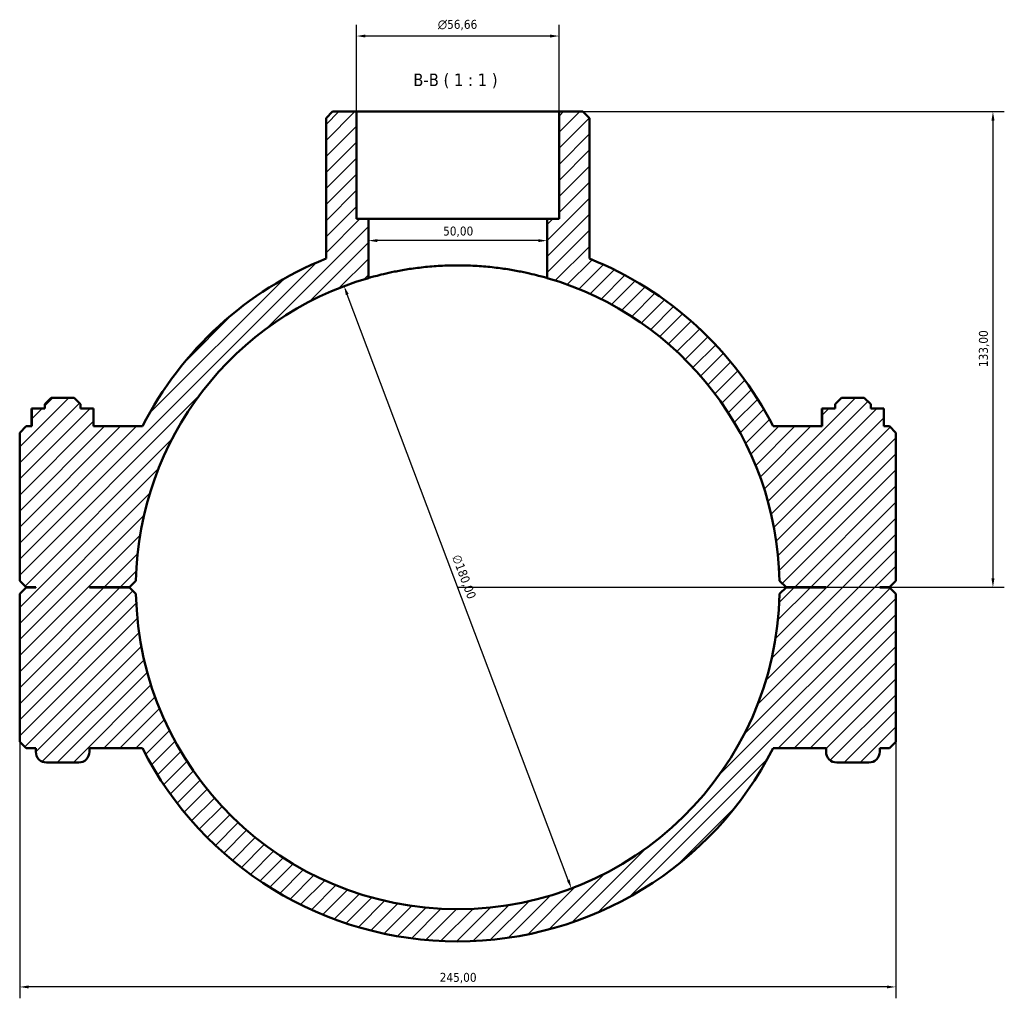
# Model space of a CAD drawing. Header units: millimetres. Extents: x 0 to 1121, y -44 to 1097.
# Tile 8 of 8: x 304 to 579, y 823 to 1097. Entities that reach past the tile are written whole.
import ezdxf

# ---------------------------------------------------------------- set-up
doc = ezdxf.new("R2010")
doc.units = ezdxf.units.MM
for name, color, linetype, lineweight in [('Dimension (ISO)', 7, 'Continuous', 25), ('Hatch (ISO)', 7, 'Continuous', 18), ('Symbol (ISO)', 7, 'Continuous', 25), ('Visible (ISO)', 7, 'Continuous', 50)]:
    doc.layers.add(name, color=color, linetype=linetype, lineweight=lineweight)
doc.styles.add('Label Text (ISO)', font='tahoma.ttf')
doc.styles.add('Note Text (ISO)', font='tahoma.ttf')
doc.dimstyles.new('Default (ISO)', dxfattribs={"dimtxt": 2.5, "dimasz": 2.5, "dimexe": 3.175, "dimexo": 0, "dimgap": 0.762, "dimtad": 1, "dimrnd": 1e-08, "dimzin": 0, "dimtxsty": 'Note Text (ISO)', "dimcen": 0.09, "dimdle": 10, "dimclrd": 256, "dimclre": 256, "dimclrt": 232, "dimazin": 0, "dimtfac": 1.40208, "dimtmove": 0, "dimatfit": 3, "dimfxl": 1, "dimtolj": 1, "dimtzin": 0, "dimlwd": -1, "dimlwe": -1, "dimarcsym": 0})

# ---------------------------------------------------------------- blocks, each defined once
blk = doc.blocks.new('*D11')
at = {"layer": 'Defpoints', "color": 0, "transparency": 16777216}
for p in [(394.75, 1022.49), (458.32, 854.08)]:
    blk.add_point(p, dxfattribs=at)
at = {"layer": 'Dimension (ISO)', "transparency": 16777216}
blk.add_line((457.43, 856.42), (395.63, 1020.15), dxfattribs=at)
blk.add_arc((426.53, 938.29), 90, 73.8724, 112.7017, dxfattribs=at)
for points in [[(396.02, 1020.29), (395.24, 1020), (394.75, 1022.49)], [(457.82, 856.57), (457.04, 856.28), (458.32, 854.08)]]:
    blk.add_solid(points, dxfattribs=at)
at = {"layer": 'Dimension (ISO)', "color": 232, "true_color": 0xca0064, "transparency": 16777216, "insert": (427.23, 947.7), "char_height": 2.5, "attachment_point": 1, "rotation": 290.6804, "style": 'Note Text (ISO)'}
blk.add_mtext('\\A1;∅180,00', dxfattribs=at)
blk = doc.blocks.new('*D12')
at = {"layer": 'Defpoints', "color": 0, "transparency": 16777216}
for p in [(454.86, 1071.29), (426.53, 938.29), (576.2, 938.29)]:
    blk.add_point(p, dxfattribs=at)
at = {"layer": 'Dimension (ISO)', "transparency": 16777216}
for p, q in [((454.86, 1071.29), (579.38, 1071.29)), ((576.2, 1068.79), (576.2, 940.79)), ((426.53, 938.29), (579.38, 938.29))]:
    blk.add_line(p, q, dxfattribs=at)
for points in [[(575.78, 1068.79), (576.62, 1068.79), (576.2, 1071.29)], [(575.78, 940.79), (576.62, 940.79), (576.2, 938.29)]]:
    blk.add_solid(points, dxfattribs=at)
at = {"layer": 'Dimension (ISO)', "color": 232, "true_color": 0xca0064, "transparency": 16777216, "insert": (572.27, 999.83), "char_height": 2.5, "attachment_point": 1, "rotation": 90, "style": 'Note Text (ISO)'}
blk.add_mtext('\\A1;133,00', dxfattribs=at)
blk = doc.blocks.new('*D13')
at = {"layer": 'Defpoints', "color": 0, "transparency": 16777216}
for p in [(304.03, 895.09), (549.03, 895.09), (304.03, 826.55)]:
    blk.add_point(p, dxfattribs=at)
at = {"layer": 'Dimension (ISO)', "transparency": 16777216}
for p, q in [((304.03, 895.09), (304.03, 823.37)), ((549.03, 895.09), (549.03, 823.37)), ((546.53, 826.55), (306.53, 826.55))]:
    blk.add_line(p, q, dxfattribs=at)
for points in [[(306.53, 826.96), (306.53, 826.13), (304.03, 826.55)], [(546.53, 826.96), (546.53, 826.13), (549.03, 826.55)]]:
    blk.add_solid(points, dxfattribs=at)
at = {"layer": 'Dimension (ISO)', "color": 232, "true_color": 0xca0064, "transparency": 16777216, "insert": (421.48, 830.48), "char_height": 2.5, "attachment_point": 1, "style": 'Note Text (ISO)'}
blk.add_mtext('\\A1;245,00', dxfattribs=at)
blk = doc.blocks.new('*D14')
at = {"layer": 'Defpoints', "color": 0, "transparency": 16777216}
for p in [(401.53, 1035.21), (401.53, 1035.21), (451.53, 1035.21)]:
    blk.add_point(p, dxfattribs=at)
at = {"layer": 'Dimension (ISO)', "transparency": 16777216}
blk.add_line((449.03, 1035.21), (404.03, 1035.21), dxfattribs=at)
for points in [[(404.03, 1035.62), (404.03, 1034.79), (401.53, 1035.21)], [(449.03, 1035.62), (449.03, 1034.79), (451.53, 1035.21)]]:
    blk.add_solid(points, dxfattribs=at)
at = {"layer": 'Dimension (ISO)', "color": 232, "true_color": 0xca0064, "transparency": 16777216, "insert": (422.43, 1039.14), "char_height": 2.5, "attachment_point": 1, "style": 'Note Text (ISO)'}
blk.add_mtext('\\A1;50,00', dxfattribs=at)
blk = doc.blocks.new('*D15')
at = {"layer": 'Defpoints', "color": 0, "transparency": 16777216}
for p in [(398.2, 1092.41), (398.2, 1071.29), (454.86, 1071.29)]:
    blk.add_point(p, dxfattribs=at)
at = {"layer": 'Dimension (ISO)', "transparency": 16777216}
for p, q in [((398.2, 1071.29), (398.2, 1095.58)), ((454.86, 1071.29), (454.86, 1095.58)), ((452.36, 1092.41), (400.7, 1092.41))]:
    blk.add_line(p, q, dxfattribs=at)
for points in [[(400.7, 1092.82), (400.7, 1091.99), (398.2, 1092.41)], [(452.36, 1092.82), (452.36, 1091.99), (454.86, 1092.41)]]:
    blk.add_solid(points, dxfattribs=at)
at = {"layer": 'Dimension (ISO)', "color": 232, "true_color": 0xca0064, "transparency": 16777216, "insert": (420.96, 1096.93), "char_height": 2.5, "attachment_point": 1, "style": 'Note Text (ISO)'}
blk.add_mtext('\\A1;\\fAIGDT|b0|i0;\\H2.5000;\\ln\\fTahoma|b0|i0;\\H2.5000;56,66', dxfattribs=at)

msp = doc.modelspace()

# ---------------------------------------------------------------- hatches: boundary and pattern name
at = {"layer": 'Hatch (ISO)'}
h = msp.add_hatch(dxfattribs=at)
h.set_pattern_fill('ANSI31', color=256, scale=25.4, style=0)
h.set_pattern_definition([(45, (0, 0), (-2.245064, 2.245064), [])])
edge = h.paths.add_edge_path()
edge.add_line((391.5048, 1071.2851), (389.7048, 1069.4851))
edge.add_line((389.7048, 1069.4851), (389.7048, 1030.1808))
edge.add_ellipse((426.5312, 938.2851), major_axis=(-36.8264, 91.8957), ratio=1, start_angle=0, end_angle=41.12629)
edge.add_line((338.3496, 983.2851), (324.6649, 983.2851))
edge.add_line((324.6649, 983.2851), (324.6649, 988.2851))
edge.add_line((324.6649, 988.2851), (321.0312, 988.2851))
edge.add_line((321.0312, 988.2851), (321.0312, 989.4851))
edge.add_line((321.0312, 989.4851), (319.2312, 991.2851))
edge.add_line((319.2312, 991.2851), (312.8312, 991.2851))
edge.add_line((312.8312, 991.2851), (311.0312, 989.4851))
edge.add_line((311.0312, 989.4851), (311.0312, 988.2851))
edge.add_line((311.0312, 988.2851), (307.3975, 988.2851))
edge.add_line((307.3975, 988.2851), (307.3975, 983.2851))
edge.add_line((307.3975, 983.2851), (305.8312, 983.2851))
edge.add_line((305.8312, 983.2851), (304.0312, 981.4851))
edge.add_line((304.0312, 981.4851), (304.0312, 940.1351))
edge.add_line((304.0312, 940.1351), (305.8312, 938.3351))
edge.add_line((305.8312, 938.3351), (308.5312, 938.3351))
edge.add_line((308.5312, 938.3351), (308.5312, 938.2351))
edge.add_line((308.5312, 938.2351), (305.8312, 938.2351))
edge.add_line((305.8312, 938.2351), (304.0312, 936.4351))
edge.add_line((304.0312, 936.4351), (304.0312, 895.0851))
edge.add_line((304.0312, 895.0851), (305.8312, 893.2851))
edge.add_line((305.8312, 893.2851), (308.5312, 893.2851))
edge.add_line((308.5312, 893.2851), (308.5312, 892.2851))
edge.add_ellipse((311.5312, 892.2851), major_axis=(-3, 0), ratio=1, start_angle=0, end_angle=90)
edge.add_line((311.5312, 889.2851), (320.5312, 889.2851))
edge.add_ellipse((320.5312, 892.2851), major_axis=(0, -3), ratio=1, start_angle=0, end_angle=90)
edge.add_line((323.5312, 892.2851), (323.5312, 893.2851))
edge.add_line((323.5312, 893.2851), (338.3496, 893.2851))
edge.add_ellipse((426.5312, 938.2851), major_axis=(-88.1816, -45), ratio=1, start_angle=0, end_angle=125.928616)
edge.add_line((514.7128, 893.2851), (529.5312, 893.2851))
edge.add_line((529.5312, 893.2851), (529.5312, 892.2851))
edge.add_ellipse((532.5312, 892.2851), major_axis=(-3, 0), ratio=1, start_angle=0, end_angle=90)
edge.add_line((532.5312, 889.2851), (541.5312, 889.2851))
edge.add_ellipse((541.5312, 892.2851), major_axis=(0, -3), ratio=1, start_angle=0, end_angle=90)
edge.add_line((544.5312, 892.2851), (544.5312, 893.2851))
edge.add_line((544.5312, 893.2851), (547.2312, 893.2851))
edge.add_line((547.2312, 893.2851), (549.0312, 895.0851))
edge.add_line((549.0312, 895.0851), (549.0312, 936.4351))
edge.add_line((549.0312, 936.4351), (547.2312, 938.2351))
edge.add_line((547.2312, 938.2351), (544.5312, 938.2351))
edge.add_line((544.5312, 938.2351), (544.5312, 938.3351))
edge.add_line((544.5312, 938.3351), (547.2312, 938.3351))
edge.add_line((547.2312, 938.3351), (549.0312, 940.1351))
edge.add_line((549.0312, 940.1351), (549.0312, 981.4851))
edge.add_line((549.0312, 981.4851), (547.2312, 983.2851))
edge.add_line((547.2312, 983.2851), (545.6649, 983.2851))
edge.add_line((545.6649, 983.2851), (545.6649, 988.2851))
edge.add_line((545.6649, 988.2851), (542.0312, 988.2851))
edge.add_line((542.0312, 988.2851), (542.0312, 989.4851))
edge.add_line((542.0312, 989.4851), (540.2312, 991.2851))
edge.add_line((540.2312, 991.2851), (533.8312, 991.2851))
edge.add_line((533.8312, 991.2851), (532.0312, 989.4851))
edge.add_line((532.0312, 989.4851), (532.0312, 988.2851))
edge.add_line((532.0312, 988.2851), (528.3975, 988.2851))
edge.add_line((528.3975, 988.2851), (528.3975, 983.2851))
edge.add_line((528.3975, 983.2851), (514.7128, 983.2851))
edge.add_ellipse((426.5312, 938.2851), major_axis=(88.1816, 45), ratio=1, start_angle=0, end_angle=41.12629)
edge.add_line((463.3576, 1030.1808), (463.3576, 1069.4851))
edge.add_line((463.3576, 1069.4851), (461.5576, 1071.2851))
edge.add_line((461.5576, 1071.2851), (454.8592, 1071.2851))
edge.add_line((454.8592, 1071.2851), (454.8592, 1041.2851))
edge.add_line((454.8592, 1041.2851), (451.5312, 1041.2851))
edge.add_line((451.5312, 1041.2851), (451.5312, 1024.7432))
edge.add_ellipse((426.5312, 938.2851), major_axis=(25, 86.4581), ratio=1, start_angle=287.305386, end_angle=360, ccw=False)
edge.add_line((516.5122, 940.135), (518.3312, 938.3351))
edge.add_line((518.3312, 938.3351), (529.5312, 938.3351))
edge.add_line((529.5312, 938.3351), (529.5312, 938.2351))
edge.add_line((529.5312, 938.2351), (518.3312, 938.2351))
edge.add_line((518.3312, 938.2351), (516.5122, 936.4352))
edge.add_ellipse((426.5312, 938.2851), major_axis=(89.981, -1.8499), ratio=1, start_angle=182.355531, end_angle=360, ccw=False)
edge.add_line((336.5502, 936.4352), (334.7312, 938.2351))
edge.add_line((334.7312, 938.2351), (323.5312, 938.2351))
edge.add_line((323.5312, 938.2351), (323.5312, 938.3351))
edge.add_line((323.5312, 938.3351), (334.7312, 938.3351))
edge.add_line((334.7312, 938.3351), (336.5502, 940.135))
edge.add_ellipse((426.5312, 938.2851), major_axis=(-89.981, 1.8499), ratio=1, start_angle=287.305386, end_angle=360, ccw=False)
edge.add_line((401.5312, 1024.7432), (401.5312, 1041.2851))
edge.add_line((401.5312, 1041.2851), (398.2032, 1041.2851))
edge.add_line((398.2032, 1041.2851), (398.2032, 1071.2851))
edge.add_line((398.2032, 1071.2851), (391.5048, 1071.2851))

# ---------------------------------------------------------------- linework, layer by layer
at = {"layer": 'Visible (ISO)'}
for p, q in [((391.5048, 1071.2851), (389.7048, 1069.4851)), ((398.2032, 1071.2851), (391.5048, 1071.2851)), ((398.2032, 1041.2851), (398.2032, 1071.2851)), ((398.2032, 1071.2851), (454.8592, 1071.2851)), ((461.5576, 1071.2851), (454.8592, 1071.2851)), ((454.8592, 1071.2851), (454.8592, 1041.2851)), ((463.3576, 1069.4851), (461.5576, 1071.2851)), ((389.7048, 1069.4851), (389.7048, 1030.1808)), ((463.3576, 1030.1808), (463.3576, 1069.4851)), ((401.5312, 1041.2851), (398.2032, 1041.2851)), ((401.5312, 1024.7432), (401.5312, 1041.2851)), ((401.5312, 1041.2851), (451.5312, 1041.2851)), ((454.8592, 1041.2851), (451.5312, 1041.2851)), ((451.5312, 1041.2851), (451.5312, 1024.7432)), ((312.8312, 991.2851), (311.0312, 989.4851)), ((319.2312, 991.2851), (312.8312, 991.2851)), ((321.0312, 989.4851), (319.2312, 991.2851)), ((533.8312, 991.2851), (532.0312, 989.4851)), ((540.2312, 991.2851), (533.8312, 991.2851)), ((542.0312, 989.4851), (540.2312, 991.2851)), ((311.0312, 989.4851), (311.0312, 988.2851)), ((321.0312, 988.2851), (321.0312, 989.4851)), ((532.0312, 989.4851), (532.0312, 988.2851)), ((542.0312, 988.2851), (542.0312, 989.4851)), ((307.3711, 988.2851), (307.3975, 988.2851)), ((307.3711, 983.2851), (307.3711, 988.2851)), ((311.0312, 988.2851), (307.3975, 988.2851)), ((307.3975, 988.2851), (307.3975, 983.2851)), ((324.6649, 988.2851), (321.0312, 988.2851)), ((324.6649, 983.2851), (324.6649, 988.2851)), ((324.6649, 988.2851), (324.6913, 988.2851)), ((324.6913, 983.2851), (324.6913, 988.2851)), ((528.3975, 988.2851), (528.3711, 988.2851)), ((528.3711, 983.2851), (528.3711, 988.2851)), ((532.0312, 988.2851), (528.3975, 988.2851)), ((528.3975, 988.2851), (528.3975, 983.2851)), ((545.6649, 988.2851), (542.0312, 988.2851)), ((545.6649, 983.2851), (545.6649, 988.2851)), ((545.6913, 988.2851), (545.6649, 988.2851)), ((545.6913, 983.2851), (545.6913, 988.2851)), ((305.8312, 983.2851), (304.0312, 981.4851)), ((307.3975, 983.2851), (305.8312, 983.2851)), ((338.3496, 983.2851), (324.6649, 983.2851)), ((528.3975, 983.2851), (514.7128, 983.2851)), ((547.2312, 983.2851), (545.6649, 983.2851)), ((549.0312, 981.4851), (547.2312, 983.2851)), ((304.0312, 981.4851), (304.0312, 940.1351)), ((549.0312, 940.1351), (549.0312, 981.4851)), ((304.0312, 940.1351), (305.8312, 938.3351)), ((334.7312, 938.3351), (336.5502, 940.135)), ((516.5122, 940.135), (518.3312, 938.3351)), ((547.2312, 938.3351), (549.0312, 940.1351)), ((305.8312, 938.2351), (304.0312, 936.4351)), ((304.0312, 936.4351), (304.0312, 895.0851)), ((305.8312, 938.3351), (308.5312, 938.3351)), ((308.5312, 938.2351), (305.8312, 938.2351)), ((308.5312, 938.3351), (308.5312, 938.2351)), ((323.5312, 938.2351), (323.5312, 938.3351)), ((323.5312, 938.3351), (334.7312, 938.3351)), ((334.7312, 938.2351), (323.5312, 938.2351)), ((336.5502, 936.4352), (334.7312, 938.2351)), ((518.3312, 938.2351), (516.5122, 936.4352)), ((518.3312, 938.3351), (529.5312, 938.3351)), ((529.5312, 938.2351), (518.3312, 938.2351)), ((529.5312, 938.3351), (529.5312, 938.2351)), ((544.5312, 938.2351), (544.5312, 938.3351)), ((544.5312, 938.3351), (547.2312, 938.3351)), ((547.2312, 938.2351), (544.5312, 938.2351)), ((549.0312, 936.4351), (547.2312, 938.2351)), ((549.0312, 895.0851), (549.0312, 936.4351)), ((304.0312, 895.0851), (305.8312, 893.2851)), ((547.2312, 893.2851), (549.0312, 895.0851)), ((305.8312, 893.2851), (308.5312, 893.2851)), ((308.5312, 893.2851), (308.5312, 892.2851)), ((323.5312, 892.2851), (323.5312, 893.2851)), ((323.5312, 893.2851), (338.3496, 893.2851)), ((514.7128, 893.2851), (529.5312, 893.2851)), ((529.5312, 893.2851), (529.5312, 892.2851)), ((544.5312, 892.2851), (544.5312, 893.2851)), ((544.5312, 893.2851), (547.2312, 893.2851)), ((311.5312, 889.2851), (320.5312, 889.2851)), ((532.5312, 889.2851), (541.5312, 889.2851))]:
    msp.add_line(p, q, dxfattribs=at)
for centre, radius, start, end in [((426.5312, 938.2851), 99, 111.838018, 152.964308), ((426.5312, 938.2851), 99, 27.035692, 68.161982), ((426.5312, 938.2851), 90, 106.12762, 178.822234), ((426.5312, 938.2851), 90, 1.177766, 73.87238), ((426.5312, 938.2851), 90, 181.177766, 358.822234), ((311.5312, 892.2851), 3, 180, 270), ((320.5312, 892.2851), 3, 270, 0), ((426.5312, 938.2851), 99, 207.035692, 332.964308), ((532.5312, 892.2851), 3, 180, 270), ((541.5312, 892.2851), 3, 270, 0)]:
    msp.add_arc(centre, radius, start, end, dxfattribs=at)
msp.add_open_spline([(451.5312, 1024.7432), (451.5312, 1024.7432), (451.3793, 1024.7876), (450.7424, 1024.968), (450.2577, 1025.1039), (448.9796, 1025.4431), (448.1851, 1025.6464), (446.3525, 1026.0804), (445.3142, 1026.3105), (443.1039, 1026.7533), (441.8551, 1026.9817), (439.1331, 1027.4092), (437.66, 1027.6078), (434.5826, 1027.9376), (432.9757, 1028.0687), (429.7392, 1028.2425), (428.1096, 1028.2851), (424.9529, 1028.2851), (423.3232, 1028.2425), (420.0867, 1028.0687), (418.4799, 1027.9376), (415.4025, 1027.6078), (413.9293, 1027.4092), (411.2074, 1026.9817), (409.9586, 1026.7533), (407.7483, 1026.3105), (406.71, 1026.0804), (404.8773, 1025.6464), (404.0829, 1025.4431), (402.8047, 1025.1039), (402.32, 1024.968), (401.6832, 1024.7876), (401.5312, 1024.7432), (401.5312, 1024.7432)], degree=3, knots=[0, 0, 0, 0, 0.47360728, 0.47360728, 0.94721456, 0.94721456, 1.42082184, 1.42082184, 1.89442912, 1.89442912, 2.36793401, 2.36793401, 2.84143889, 2.84143889, 3.31494378, 3.31494378, 3.78844867, 3.78844867, 4.26195356, 4.26195356, 4.73545845, 4.73545845, 5.20896333, 5.20896333, 5.68246822, 5.68246822, 6.1560755, 6.1560755, 6.62968278, 6.62968278, 7.10329006, 7.10329006, 7.57689734, 7.57689734, 7.57689734, 7.57689734], dxfattribs=at)

# ---------------------------------------------------------------- texts
at = {"layer": 'Symbol (ISO)', "insert": (414.0923, 1077.7851), "char_height": 3.5, "attachment_point": 7, "style": 'Label Text (ISO)'}
msp.add_mtext('B-B ( 1 : 1 )', dxfattribs=at)

# ---------------------------------------------------------------- dimensions: what is measured, and where the dimension line sits
at = {"layer": 'Dimension (ISO)'}
dim = msp.add_linear_dim(base=(398.2032, 1092.4069), p1=(454.8592, 1071.2851), p2=(398.2032, 1071.2851), angle=180, text='\\fAIGDT|b0|i0;\\H2.5000;\\ln\\fTahoma|b0|i0;\\H2.5000;<>', dimstyle='Default (ISO)', override={"dimdec": 2, "dimtp": 0, "dimtm": 0, "dimtdec": 2, "dimtofl": 0, "dimatfit": 1}, dxfattribs=at)
dim.commit()
dim.dimension.update_dxf_attribs({"geometry": '*D15', "text_midpoint": (426.5312, 1092.4069), "dimtype": 160})
for base, p1, p2, angle, override, picture, middle in [((576.2016, 938.2851), (454.8592, 1071.2851), (426.5312, 938.2851), 90, {"dimdec": 2, "dimtp": 0, "dimtm": 0, "dimtdec": 2, "dimtofl": 0, "dimatfit": 1}, '*D12', (576.2016, 1004.7851)), ((401.5312, 1035.2075), (451.5312, 1035.2075), (401.5312, 1035.2075), 180, {"dimdec": 2, "dimse1": 1, "dimse2": 1, "dimtp": 0, "dimtm": 0, "dimtdec": 2, "dimtofl": 0, "dimatfit": 1}, '*D14', (426.5312, 1035.2075))]:
    dim = msp.add_linear_dim(base=base, p1=p1, p2=p2, angle=angle, dimstyle='Default (ISO)', override=override, dxfattribs=at)
    dim.commit()
    dim.dimension.update_dxf_attribs({"geometry": picture, "text_midpoint": middle, "dimtype": 160})
dim = msp.add_diameter_dim_2p(p1=(458.3152, 854.0843), p2=(394.7472, 1022.486), dimstyle='Default (ISO)', override={"dimdec": 2, "dimlfac": 1, "dimtp": 0, "dimtm": 0, "dimtdec": 2, "dimatfit": 2}, dxfattribs=at)
dim.commit()
dim.dimension.update_dxf_attribs({"geometry": '*D11', "text_midpoint": (425.7773, 940.2823), "dimtype": 163})
dim = msp.add_linear_dim(base=(304.0312, 826.5453), p1=(549.0312, 895.0851), p2=(304.0312, 895.0851), dimstyle='Default (ISO)', override={"dimdec": 2, "dimtp": 0, "dimtm": 0, "dimtdec": 2, "dimtofl": 0, "dimatfit": 1}, dxfattribs=at)
dim.commit()
dim.dimension.update_dxf_attribs({"geometry": '*D13', "text_midpoint": (426.5312, 826.5453), "dimtype": 160})

doc.saveas('drawing.dxf')
